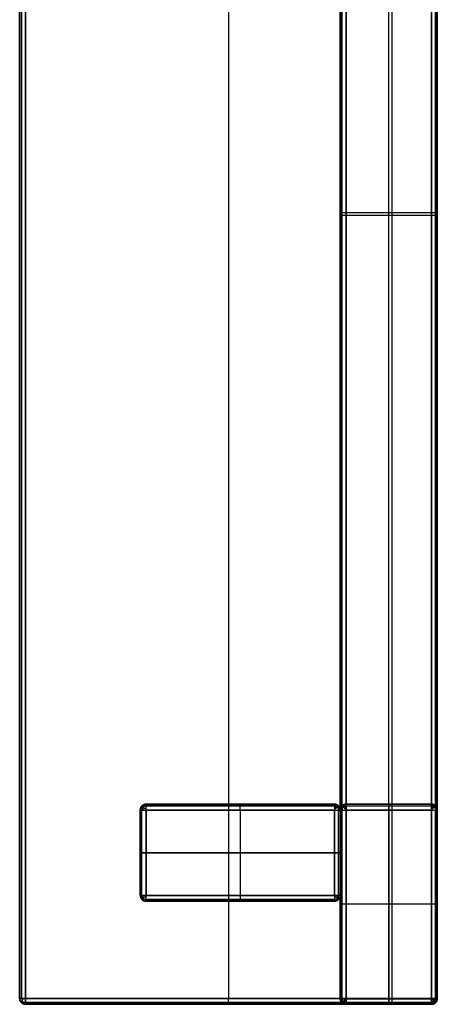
# Model space of a CAD drawing. Header units: millimetres. Extents: x -426 to 426, y -357 to 354.
# Tile 1 of 10: x -426 to -284, y -336 to -1. Entities that reach past the tile are written whole.
import ezdxf

# ---------------------------------------------------------------- set-up
doc = ezdxf.new("R2010")
doc.units = ezdxf.units.MM
doc.layers.add('Défaut', color=7, linetype='Continuous', true_color=0x000000)

msp = doc.modelspace()

# ---------------------------------------------------------------- linework, layer by layer
at = {"layer": 'Défaut'}
for p, q in [((-355.05, 352.13, 590.39), (-355.05, -333.87, 590.39)), ((-355.05, 352.13, 623.39), (-355.05, -333.87, 623.39)), ((-317.05, -334.02, 556.39), (-317.05, 200.28, 556.39)), ((-300.55, -334.02, 522.39), (-300.55, 200.28, 522.39)), ((-299.55, 200.28, 590.39), (-299.55, -335.87, 590.39)), ((-284.05, -334.02, 557.39), (-284.05, 200.28, 557.39)), ((-317.05, -66.87, 524.39), (-317.05, -66.87, 588.39)), ((-315.05, -66.87, 522.39), (-286.05, -66.87, 522.39)), ((-284.05, -66.87, 524.39), (-284.05, -66.87, 590.39)), ((-315.05, -67.79, 590.39), (-284.05, -67.79, 590.39)), ((-319.05, -267.87, 295.39), (-383.05, -267.87, 295.39)), ((-351.05, -267.87, 2.39), (-351.05, -267.87, 588.39)), ((-351.05, -269.87, 590.39), (-351.05, -298.87, 590.39)), ((-351.05, -269.87, 0.39), (-351.05, -298.87, 0.39)), ((-317.05, -333.87, 261.39), (-317.05, -269.87, 261.39)), ((-286.05, -267.87, 261.39), (-315.05, -267.87, 261.39)), ((-300.55, -267.87, 520.39), (-300.55, -267.87, 2.39)), ((-300.55, -333.87, 522.39), (-300.55, -269.87, 522.39)), ((-300.55, -269.87, 0.39), (-300.55, -333.87, 0.39)), ((-284.05, -333.87, 261.39), (-284.05, -269.87, 261.39)), ((-319.05, -284.37, 590.39), (-383.05, -284.37, 590.39)), ((-383.05, -284.37, 0.39), (-319.05, -284.37, 0.39)), ((-319.05, -300.87, 295.39), (-383.05, -300.87, 295.39)), ((-351.05, -300.87, 2.39), (-351.05, -300.87, 588.39)), ((-317.05, -301.87, 2.39), (-317.05, -301.87, 520.39)), ((-286.05, -301.87, 522.39), (-315.05, -301.87, 522.39)), ((-286.05, -301.87, 0.39), (-315.05, -301.87, 0.39)), ((-284.05, -301.87, 2.39), (-284.05, -301.87, 520.39)), ((-424.05, -335.87, 606.89), (-286.05, -335.87, 606.89)), ((-355.05, -335.87, 592.39), (-355.05, -335.87, 621.39)), ((-286.05, -335.87, 261.39), (-315.05, -335.87, 261.39)), ((-315.05, -335.87, 557.39), (-286.05, -335.87, 557.39)), ((-300.55, -335.87, 2.39), (-300.55, -335.87, 520.39)), ((-300.55, -335.87, 590.39), (-300.55, -335.87, 524.39))]:
    msp.add_line(p, q, dxfattribs=at)
for points in [[(-426.05, -333.87, 592.39), (-426.05, 9.13, 592.39), (-426.05, 352.13, 592.39)], [(-426.05, 352.13, 621.39), (-426.05, 9.13, 621.39), (-426.05, -333.87, 621.39)], [(-426.05, 352.13, 606.89), (-426.05, 9.13, 606.89), (-426.05, -333.87, 606.89)], [(-425.46, 352.13, 590.98), (-425.46, 9.13, 590.98), (-425.46, -333.87, 590.98)], [(-425.46, -333.87, 622.81), (-425.46, 9.13, 622.81), (-425.46, 352.13, 622.81)], [(-424.05, 352.13, 590.39), (-424.05, 9.13, 590.39), (-424.05, -333.87, 590.39)], [(-424.05, -333.87, 623.39), (-424.05, 9.13, 623.39), (-424.05, 352.13, 623.39)], [(-286.05, -333.87, 590.39), (-286.05, 9.13, 590.39), (-286.05, 352.13, 590.39)], [(-286.05, 352.13, 623.39), (-286.05, 9.13, 623.39), (-286.05, -333.87, 623.39)], [(-284.63, -333.87, 590.98), (-284.63, 9.13, 590.98), (-284.63, 352.13, 590.98)], [(-284.63, 352.13, 622.81), (-284.63, 9.13, 622.81), (-284.63, -333.87, 622.81)], [(-284.05, 352.13, 592.39), (-284.05, 9.13, 592.39), (-284.05, -333.87, 592.39)], [(-284.05, -333.87, 621.39), (-284.05, 9.13, 621.39), (-284.05, 352.13, 621.39)], [(-284.05, 352.13, 606.89), (-284.05, 9.13, 606.89), (-284.05, -333.87, 606.89)], [(-317.05, -334.02, 524.39), (-317.05, -66.87, 524.39), (-317.05, 200.28, 524.39)], [(-317.05, 200.28, 588.39), (-317.05, -66.87, 588.39), (-317.05, -334.02, 588.39)], [(-316.46, 200.28, 522.98), (-316.46, -66.87, 522.98), (-316.46, -334.02, 522.98)], [(-316.46, -335.33, 589.81), (-316.46, -67.52, 589.81), (-316.46, 200.28, 589.81)], [(-315.05, 200.28, 522.39), (-315.05, -66.87, 522.39), (-315.05, -334.02, 522.39)], [(-315.05, -335.87, 590.39), (-315.05, -67.79, 590.39), (-315.05, 200.28, 590.39)], [(-286.05, -334.02, 522.39), (-286.05, -66.87, 522.39), (-286.05, 200.28, 522.39)], [(-284.63, 200.28, 522.98), (-284.63, -66.87, 522.98), (-284.63, -334.02, 522.98)], [(-284.05, 200.28, 524.39), (-284.05, -66.87, 524.39), (-284.05, -334.02, 524.39)], [(-284.05, -334.02, 590.39), (-284.05, -66.87, 590.39), (-284.05, 200.28, 590.39)], [(-385.05, -269.87, 588.39), (-385.05, -284.37, 588.39), (-385.05, -298.87, 588.39)], [(-385.05, -269.87, 2.39), (-385.05, -269.87, 295.39), (-385.05, -269.87, 588.39)], [(-385.05, -298.87, 2.39), (-385.05, -284.37, 2.39), (-385.05, -269.87, 2.39)], [(-385.05, -269.87, 295.39), (-385.05, -284.37, 295.39), (-385.05, -298.87, 295.39)], [(-384.46, -268.46, 588.39), (-384.46, -268.46, 294.69), (-384.46, -268.46, 0.98)], [(-384.46, -268.46, 0.98), (-351.05, -268.46, 0.98), (-317.63, -268.46, 0.98)], [(-384.46, -300.28, 0.98), (-384.46, -284.37, 0.98), (-384.46, -268.46, 0.98)], [(-384.46, -298.87, 589.81), (-384.46, -284.37, 589.81), (-384.46, -269.87, 589.81)], [(-319.05, -267.87, 588.39), (-351.05, -267.87, 588.39), (-383.05, -267.87, 588.39)], [(-383.05, -267.87, 588.39), (-383.05, -267.87, 295.39), (-383.05, -267.87, 2.39)], [(-383.05, -267.87, 2.39), (-351.05, -267.87, 2.39), (-319.05, -267.87, 2.39)], [(-319.05, -268.46, 589.81), (-351.05, -268.46, 589.81), (-383.05, -268.46, 589.81)], [(-383.05, -269.87, 590.39), (-351.05, -269.87, 590.39), (-319.05, -269.87, 590.39)], [(-383.05, -298.87, 590.39), (-383.05, -284.37, 590.39), (-383.05, -269.87, 590.39)], [(-319.05, -269.87, 0.39), (-351.05, -269.87, 0.39), (-383.05, -269.87, 0.39)], [(-383.05, -269.87, 0.39), (-383.05, -284.37, 0.39), (-383.05, -298.87, 0.39)], [(-319.05, -267.87, 2.39), (-319.05, -267.87, 295.39), (-319.05, -267.87, 588.39)], [(-319.05, -269.87, 590.39), (-319.05, -284.37, 590.39), (-319.05, -298.87, 590.39)], [(-319.05, -298.87, 0.39), (-319.05, -284.37, 0.39), (-319.05, -269.87, 0.39)], [(-317.63, -268.46, 0.98), (-317.63, -268.46, 294.69), (-317.63, -268.46, 588.39)], [(-317.63, -300.28, 0.98), (-317.63, -284.37, 0.98), (-317.63, -268.46, 0.98)], [(-317.63, -298.87, 589.81), (-317.63, -284.37, 589.81), (-317.63, -269.87, 589.81)], [(-317.05, -298.87, 588.39), (-317.05, -284.37, 588.39), (-317.05, -269.87, 588.39)], [(-317.05, -269.87, 588.39), (-317.05, -269.87, 295.39), (-317.05, -269.87, 2.39)], [(-317.05, -298.87, 2.39), (-317.05, -284.37, 2.39), (-317.05, -269.87, 2.39)], [(-317.05, -298.87, 295.39), (-317.05, -284.37, 295.39), (-317.05, -269.87, 295.39)], [(-317.05, -269.87, 520.39), (-317.05, -301.87, 520.39), (-317.05, -333.87, 520.39)], [(-317.05, -269.87, 2.39), (-317.05, -269.87, 261.39), (-317.05, -269.87, 520.39)], [(-317.05, -333.87, 2.39), (-317.05, -301.87, 2.39), (-317.05, -269.87, 2.39)], [(-316.46, -268.46, 0.98), (-316.46, -268.46, 260.69), (-316.46, -268.46, 520.39)], [(-316.46, -268.46, 0.98), (-300.55, -268.46, 0.98), (-284.63, -268.46, 0.98)], [(-316.46, -335.28, 0.98), (-316.46, -301.87, 0.98), (-316.46, -268.46, 0.98)], [(-316.46, -269.87, 521.81), (-316.46, -301.87, 521.81), (-316.46, -333.87, 521.81)], [(-286.05, -267.87, 520.39), (-300.55, -267.87, 520.39), (-315.05, -267.87, 520.39)], [(-315.05, -267.87, 520.39), (-315.05, -267.87, 261.39), (-315.05, -267.87, 2.39)], [(-315.05, -267.87, 2.39), (-300.55, -267.87, 2.39), (-286.05, -267.87, 2.39)], [(-315.05, -268.46, 521.81), (-300.55, -268.46, 521.81), (-286.05, -268.46, 521.81)], [(-315.05, -269.87, 522.39), (-300.55, -269.87, 522.39), (-286.05, -269.87, 522.39)], [(-315.05, -333.87, 522.39), (-315.05, -301.87, 522.39), (-315.05, -269.87, 522.39)], [(-286.05, -269.87, 0.39), (-300.55, -269.87, 0.39), (-315.05, -269.87, 0.39)], [(-315.05, -269.87, 0.39), (-315.05, -301.87, 0.39), (-315.05, -333.87, 0.39)], [(-286.05, -267.87, 2.39), (-286.05, -267.87, 261.39), (-286.05, -267.87, 520.39)], [(-286.05, -269.87, 522.39), (-286.05, -301.87, 522.39), (-286.05, -333.87, 522.39)], [(-286.05, -333.87, 0.39), (-286.05, -301.87, 0.39), (-286.05, -269.87, 0.39)], [(-284.63, -268.46, 0.98), (-284.63, -268.46, 260.69), (-284.63, -268.46, 520.39)], [(-284.63, -335.28, 0.98), (-284.63, -301.87, 0.98), (-284.63, -268.46, 0.98)], [(-284.63, -269.87, 521.81), (-284.63, -301.87, 521.81), (-284.63, -333.87, 521.81)], [(-284.05, -333.87, 520.39), (-284.05, -301.87, 520.39), (-284.05, -269.87, 520.39)], [(-284.05, -269.87, 520.39), (-284.05, -269.87, 261.39), (-284.05, -269.87, 2.39)], [(-284.05, -333.87, 2.39), (-284.05, -301.87, 2.39), (-284.05, -269.87, 2.39)], [(-385.05, -284.37, 588.39), (-385.05, -284.37, 295.39), (-385.05, -284.37, 2.39)], [(-317.05, -284.37, 2.39), (-317.05, -284.37, 295.39), (-317.05, -284.37, 588.39)], [(-385.05, -298.87, 588.39), (-385.05, -298.87, 295.39), (-385.05, -298.87, 2.39)], [(-384.46, -300.28, 0.98), (-384.46, -300.28, 294.69), (-384.46, -300.28, 588.39)], [(-317.63, -300.28, 0.98), (-351.05, -300.28, 0.98), (-384.46, -300.28, 0.98)], [(-319.05, -298.87, 590.39), (-351.05, -298.87, 590.39), (-383.05, -298.87, 590.39)], [(-383.05, -298.87, 0.39), (-351.05, -298.87, 0.39), (-319.05, -298.87, 0.39)], [(-383.05, -300.28, 589.81), (-351.05, -300.28, 589.81), (-319.05, -300.28, 589.81)], [(-383.05, -300.87, 588.39), (-351.05, -300.87, 588.39), (-319.05, -300.87, 588.39)], [(-383.05, -300.87, 2.39), (-383.05, -300.87, 295.39), (-383.05, -300.87, 588.39)], [(-383.05, -300.87, 2.39), (-351.05, -300.87, 2.39), (-319.05, -300.87, 2.39)], [(-319.05, -300.87, 588.39), (-319.05, -300.87, 295.39), (-319.05, -300.87, 2.39)], [(-317.63, -300.28, 588.39), (-317.63, -300.28, 294.69), (-317.63, -300.28, 0.98)], [(-317.05, -298.87, 2.39), (-317.05, -298.87, 295.39), (-317.05, -298.87, 588.39)], [(-426.05, -333.87, 621.39), (-426.05, -333.87, 606.89), (-426.05, -333.87, 592.39)], [(-424.05, -333.87, 590.39), (-355.05, -333.87, 590.39), (-286.05, -333.87, 590.39)], [(-286.05, -333.87, 623.39), (-355.05, -333.87, 623.39), (-424.05, -333.87, 623.39)], [(-317.05, -333.87, 520.39), (-317.05, -333.87, 261.39), (-317.05, -333.87, 2.39)], [(-317.05, -334.02, 588.39), (-317.05, -334.02, 556.39), (-317.05, -334.02, 524.39)], [(-286.05, -333.87, 522.39), (-300.55, -333.87, 522.39), (-315.05, -333.87, 522.39)], [(-315.05, -333.87, 0.39), (-300.55, -333.87, 0.39), (-286.05, -333.87, 0.39)], [(-315.05, -334.02, 522.39), (-300.55, -334.02, 522.39), (-286.05, -334.02, 522.39)], [(-284.05, -333.87, 2.39), (-284.05, -333.87, 261.39), (-284.05, -333.87, 520.39)], [(-284.05, -333.87, 592.39), (-284.05, -333.87, 606.89), (-284.05, -333.87, 621.39)], [(-284.05, -334.02, 524.39), (-284.05, -334.02, 557.39), (-284.05, -334.02, 590.39)], [(-425.46, -335.28, 621.39), (-425.46, -335.28, 606.89), (-425.46, -335.28, 592.39)], [(-424.05, -335.28, 590.98), (-355.05, -335.28, 590.98), (-286.05, -335.28, 590.98)], [(-286.05, -335.28, 622.81), (-355.05, -335.28, 622.81), (-424.05, -335.28, 622.81)], [(-286.05, -335.87, 592.39), (-355.05, -335.87, 592.39), (-424.05, -335.87, 592.39)], [(-424.05, -335.87, 592.39), (-424.05, -335.87, 606.89), (-424.05, -335.87, 621.39)], [(-424.05, -335.87, 621.39), (-355.05, -335.87, 621.39), (-286.05, -335.87, 621.39)], [(-316.46, -335.28, 520.39), (-316.46, -335.28, 260.69), (-316.46, -335.28, 0.98)], [(-316.46, -335.28, 0.98), (-300.55, -335.28, 0.98), (-284.63, -335.28, 0.98)], [(-316.46, -335.33, 524.39), (-316.46, -335.33, 557.1), (-316.46, -335.33, 589.81)], [(-315.05, -335.28, 521.81), (-300.55, -335.28, 521.81), (-286.05, -335.28, 521.81)], [(-286.05, -335.33, 522.98), (-300.55, -335.33, 522.98), (-315.05, -335.33, 522.98)], [(-315.05, -335.87, 520.39), (-300.55, -335.87, 520.39), (-286.05, -335.87, 520.39)], [(-315.05, -335.87, 2.39), (-315.05, -335.87, 261.39), (-315.05, -335.87, 520.39)], [(-315.05, -335.87, 2.39), (-300.55, -335.87, 2.39), (-286.05, -335.87, 2.39)], [(-315.05, -335.87, 524.39), (-315.05, -335.87, 557.39), (-315.05, -335.87, 590.39)], [(-286.05, -335.87, 524.39), (-300.55, -335.87, 524.39), (-315.05, -335.87, 524.39)], [(-286.05, -335.87, 590.39), (-300.55, -335.87, 590.39), (-315.05, -335.87, 590.39)], [(-286.05, -335.87, 520.39), (-286.05, -335.87, 261.39), (-286.05, -335.87, 2.39)], [(-286.05, -335.87, 590.39), (-286.05, -335.87, 557.39), (-286.05, -335.87, 524.39)], [(-286.05, -335.87, 621.39), (-286.05, -335.87, 606.89), (-286.05, -335.87, 592.39)], [(-284.63, -335.28, 520.39), (-284.63, -335.28, 260.69), (-284.63, -335.28, 0.98)], [(-284.63, -335.28, 621.39), (-284.63, -335.28, 606.89), (-284.63, -335.28, 592.39)], [(-284.63, -335.33, 524.39), (-284.63, -335.33, 557.39), (-284.63, -335.33, 590.39)]]:
    msp.add_open_spline(points, degree=2, dxfattribs=at)
for points, weights, knots in [([(-317.05, -66.87, 524.39), (-317.05, -66.87, 523.56), (-316.46, -66.87, 522.98), (-315.88, -66.87, 522.39), (-315.05, -66.87, 522.39)], [0.853553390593, 0.853553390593, 1, 0.853553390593, 0.853553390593], [-0.785398, -0.785398, -0.785398, 0, 0, 0.785398, 0.785398, 0.785398]), ([(-286.05, -66.87, 522.39), (-285.22, -66.87, 522.39), (-284.63, -66.87, 522.98), (-284.05, -66.87, 523.56), (-284.05, -66.87, 524.39)], [0.853553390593, 0.853553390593, 1, 0.853553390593, 0.853553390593], [-0.785398, -0.785398, -0.785398, 0, 0, 0.785398, 0.785398, 0.785398]), ([(-317.05, -67.79, 588.39), (-317.05, -67.79, 589.22), (-316.46, -67.79, 589.81), (-315.88, -67.79, 590.39), (-315.05, -67.79, 590.39)], [0.853553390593, 0.853553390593, 1, 0.853553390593, 0.853553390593], [-0.785398, -0.785398, -0.785398, 0, 0, 0.785398, 0.785398, 0.785398]), ([(-385.05, -269.87, 294.69), (-385.05, -269.04, 294.69), (-384.46, -268.46, 294.69), (-383.88, -267.87, 294.69), (-383.05, -267.87, 294.69)], [0.853553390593, 0.853553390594, 1, 0.853553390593, 0.853553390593], [-0.785398, -0.785398, -0.785398, 0, 0, 0.785398, 0.785398, 0.785398]), ([(-385.05, -269.87, 588.39), (-385.05, -269.14, 589.13), (-384.2, -268.72, 589.55), (-383.68, -268.46, 589.81), (-383.05, -268.46, 589.81)], [0.859744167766, 0.823443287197, 1, 0.88366349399, 0.859744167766], [-0.94688, -0.94688, -0.94688, 0, 0, 0.623917, 0.623917, 0.623917]), ([(-383.94, -269.87, 590.18), (-384.2, -269.22, 590.05), (-384.2, -268.72, 589.55), (-384.2, -268.21, 589.04), (-383.94, -268.08, 588.39)], [0.855722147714, 0.871374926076, 1, 0.871374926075, 0.855722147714], [-0.689821, -0.689821, -0.689821, 0, 0, 0.689821, 0.689821, 0.689821]), ([(-351.05, -269.87, 590.39), (-351.05, -269.04, 590.39), (-351.05, -268.46, 589.81), (-351.05, -267.87, 589.22), (-351.05, -267.87, 588.39)], [0.853553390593, 0.853553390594, 1, 0.853553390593, 0.853553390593], [-0.785398, -0.785398, -0.785398, 0, 0, 0.785398, 0.785398, 0.785398]), ([(-351.05, -269.87, 0.39), (-351.05, -269.04, 0.39), (-351.05, -268.46, 0.98), (-351.05, -267.87, 1.56), (-351.05, -267.87, 2.39)], [0.853553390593, 0.853553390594, 1, 0.853553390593, 0.853553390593], [-0.785398, -0.785398, -0.785398, 0, 0, 0.785398, 0.785398, 0.785398]), ([(-319.05, -267.87, 588.39), (-318.31, -267.87, 589.13), (-317.89, -268.72, 589.55), (-317.63, -269.23, 589.81), (-317.63, -269.87, 589.81)], [0.859744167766, 0.823443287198, 1, 0.88366349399, 0.859744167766], [-0.94688, -0.94688, -0.94688, 0, 0, 0.623917, 0.623917, 0.623917]), ([(-317.05, -269.87, 294.69), (-317.05, -269.04, 294.69), (-317.63, -268.46, 294.69), (-318.22, -267.87, 294.69), (-319.05, -267.87, 294.69)], [0.853553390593, 0.853553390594, 1, 0.853553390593, 0.853553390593], [-0.785398, -0.785398, -0.785398, 0, 0, 0.785398, 0.785398, 0.785398]), ([(-319.05, -268.98, 590.18), (-318.4, -268.72, 590.05), (-317.89, -268.72, 589.55), (-317.39, -268.72, 589.04), (-317.26, -268.98, 588.39)], [0.855722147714, 0.871374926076, 1, 0.871374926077, 0.855722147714], [-0.689821, -0.689821, -0.689821, 0, 0, 0.689821, 0.689821, 0.689821]), ([(-315.05, -267.87, 260.69), (-315.88, -267.87, 260.69), (-316.46, -268.46, 260.69), (-317.05, -269.04, 260.69), (-317.05, -269.87, 260.69)], [0.853553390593, 0.853553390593, 1, 0.853553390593, 0.853553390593], [-0.785398, -0.785398, -0.785398, 0, 0, 0.785398, 0.785398, 0.785398]), ([(-316.84, -268.98, 520.39), (-316.71, -268.72, 521.04), (-316.2, -268.72, 521.55), (-315.7, -268.72, 522.05), (-315.05, -268.98, 522.18)], [0.855722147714, 0.871374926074, 1, 0.871374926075, 0.855722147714], [-0.689821, -0.689821, -0.689821, 0, 0, 0.689821, 0.689821, 0.689821]), ([(-315.05, -267.87, 520.39), (-315.78, -267.87, 521.13), (-316.2, -268.72, 521.55), (-316.46, -269.23, 521.81), (-316.46, -269.87, 521.81)], [0.859744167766, 0.823443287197, 1, 0.883663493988, 0.859744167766], [-0.94688, -0.94688, -0.94688, 0, 0, 0.623917, 0.623917, 0.623917]), ([(-300.55, -267.87, 520.39), (-300.55, -267.87, 521.22), (-300.55, -268.46, 521.81), (-300.55, -269.04, 522.39), (-300.55, -269.87, 522.39)], [0.853553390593, 0.853553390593, 1, 0.853553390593, 0.853553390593], [-0.785398, -0.785398, -0.785398, 0, 0, 0.785398, 0.785398, 0.785398]), ([(-300.55, -269.87, 0.39), (-300.55, -269.04, 0.39), (-300.55, -268.46, 0.98), (-300.55, -267.87, 1.56), (-300.55, -267.87, 2.39)], [0.853553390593, 0.853553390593, 1, 0.853553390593, 0.853553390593], [-0.785398, -0.785398, -0.785398, 0, 0, 0.785398, 0.785398, 0.785398]), ([(-286.05, -267.87, 520.39), (-285.31, -267.87, 521.13), (-284.89, -268.72, 521.55), (-284.63, -269.23, 521.81), (-284.63, -269.87, 521.81)], [0.859744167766, 0.823443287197, 1, 0.883663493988, 0.859744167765], [-0.94688, -0.94688, -0.94688, 0, 0, 0.623917, 0.623917, 0.623917]), ([(-284.05, -269.87, 260.69), (-284.05, -269.04, 260.69), (-284.63, -268.46, 260.69), (-285.22, -267.87, 260.69), (-286.05, -267.87, 260.69)], [0.853553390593, 0.853553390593, 1, 0.853553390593, 0.853553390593], [-0.785398, -0.785398, -0.785398, 0, 0, 0.785398, 0.785398, 0.785398]), ([(-286.05, -268.98, 522.18), (-285.4, -268.72, 522.05), (-284.89, -268.72, 521.55), (-284.39, -268.72, 521.04), (-284.26, -268.98, 520.39)], [0.855722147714, 0.871374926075, 1, 0.871374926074, 0.855722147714], [-0.689821, -0.689821, -0.689821, 0, 0, 0.689821, 0.689821, 0.689821]), ([(-385.05, -284.37, 588.39), (-385.05, -284.37, 589.22), (-384.46, -284.37, 589.81), (-383.88, -284.37, 590.39), (-383.05, -284.37, 590.39)], [0.853553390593, 0.853553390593, 1, 0.853553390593, 0.853553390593], [-0.785398, -0.785398, -0.785398, 0, 0, 0.785398, 0.785398, 0.785398]), ([(-383.05, -284.37, 0.39), (-383.88, -284.37, 0.39), (-384.46, -284.37, 0.98), (-385.05, -284.37, 1.56), (-385.05, -284.37, 2.39)], [0.853553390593, 0.853553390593, 1, 0.853553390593, 0.853553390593], [-0.785398, -0.785398, -0.785398, 0, 0, 0.785398, 0.785398, 0.785398]), ([(-319.05, -284.37, 590.39), (-318.22, -284.37, 590.39), (-317.63, -284.37, 589.81), (-317.05, -284.37, 589.22), (-317.05, -284.37, 588.39)], [0.853553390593, 0.853553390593, 1, 0.853553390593, 0.853553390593], [-0.785398, -0.785398, -0.785398, 0, 0, 0.785398, 0.785398, 0.785398]), ([(-317.05, -284.37, 2.39), (-317.05, -284.37, 1.56), (-317.63, -284.37, 0.98), (-318.22, -284.37, 0.39), (-319.05, -284.37, 0.39)], [0.853553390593, 0.853553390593, 1, 0.853553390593, 0.853553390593], [-0.785398, -0.785398, -0.785398, 0, 0, 0.785398, 0.785398, 0.785398]), ([(-385.05, -298.87, 588.39), (-385.05, -299.6, 589.13), (-384.2, -300.03, 589.55), (-383.68, -300.28, 589.81), (-383.05, -300.28, 589.81)], [0.859744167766, 0.823443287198, 1, 0.883663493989, 0.859744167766], [-0.94688, -0.94688, -0.94688, 0, 0, 0.623917, 0.623917, 0.623917]), ([(-385.05, -298.87, 294.69), (-385.05, -299.7, 294.69), (-384.46, -300.28, 294.69), (-383.88, -300.87, 294.69), (-383.05, -300.87, 294.69)], [0.853553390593, 0.853553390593, 1, 0.853553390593, 0.853553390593], [-0.785398, -0.785398, -0.785398, 0, 0, 0.785398, 0.785398, 0.785398]), ([(-383.94, -300.66, 588.39), (-384.2, -300.53, 589.04), (-384.2, -300.03, 589.55), (-384.2, -299.52, 590.05), (-383.94, -298.87, 590.18)], [0.855722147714, 0.871374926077, 1, 0.871374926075, 0.855722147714], [-0.689821, -0.689821, -0.689821, 0, 0, 0.689821, 0.689821, 0.689821]), ([(-351.05, -298.87, 590.39), (-351.05, -299.7, 590.39), (-351.05, -300.28, 589.81), (-351.05, -300.87, 589.22), (-351.05, -300.87, 588.39)], [0.853553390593, 0.853553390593, 1, 0.853553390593, 0.853553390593], [-0.785398, -0.785398, -0.785398, 0, 0, 0.785398, 0.785398, 0.785398]), ([(-351.05, -298.87, 0.39), (-351.05, -299.7, 0.39), (-351.05, -300.28, 0.98), (-351.05, -300.87, 1.56), (-351.05, -300.87, 2.39)], [0.853553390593, 0.853553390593, 1, 0.853553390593, 0.853553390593], [-0.785398, -0.785398, -0.785398, 0, 0, 0.785398, 0.785398, 0.785398]), ([(-319.05, -300.28, 589.81), (-318.41, -300.28, 589.81), (-317.89, -300.03, 589.55), (-317.05, -299.6, 589.13), (-317.05, -298.87, 588.39)], [0.859744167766, 0.883663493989, 1, 0.823443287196, 0.859744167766], [-0.623917, -0.623917, -0.623917, 0, 0, 0.94688, 0.94688, 0.94688]), ([(-317.05, -298.87, 294.69), (-317.05, -299.7, 294.69), (-317.63, -300.28, 294.69), (-318.22, -300.87, 294.69), (-319.05, -300.87, 294.69)], [0.853553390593, 0.853553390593, 1, 0.853553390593, 0.853553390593], [-0.785398, -0.785398, -0.785398, 0, 0, 0.785398, 0.785398, 0.785398]), ([(-318.15, -300.66, 588.39), (-317.89, -300.53, 589.04), (-317.89, -300.03, 589.55), (-317.89, -299.52, 590.05), (-318.15, -298.87, 590.18)], [0.855722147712, 0.871374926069, 1, 0.871374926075, 0.855722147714], [-0.689821, -0.689821, -0.689821, 0, 0, 0.689821, 0.689821, 0.689821]), ([(-315.05, -301.87, 522.39), (-315.88, -301.87, 522.39), (-316.46, -301.87, 521.81), (-317.05, -301.87, 521.22), (-317.05, -301.87, 520.39)], [0.853553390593, 0.853553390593, 1, 0.853553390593, 0.853553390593], [-0.785398, -0.785398, -0.785398, 0, 0, 0.785398, 0.785398, 0.785398]), ([(-315.05, -301.87, 0.39), (-315.88, -301.87, 0.39), (-316.46, -301.87, 0.98), (-317.05, -301.87, 1.56), (-317.05, -301.87, 2.39)], [0.853553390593, 0.853553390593, 1, 0.853553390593, 0.853553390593], [-0.785398, -0.785398, -0.785398, 0, 0, 0.785398, 0.785398, 0.785398]), ([(-284.05, -301.87, 520.39), (-284.05, -301.87, 521.22), (-284.63, -301.87, 521.81), (-285.22, -301.87, 522.39), (-286.05, -301.87, 522.39)], [0.853553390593, 0.853553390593, 1, 0.853553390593, 0.853553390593], [-0.785398, -0.785398, -0.785398, 0, 0, 0.785398, 0.785398, 0.785398]), ([(-284.05, -301.87, 2.39), (-284.05, -301.87, 1.56), (-284.63, -301.87, 0.98), (-285.22, -301.87, 0.39), (-286.05, -301.87, 0.39)], [0.853553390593, 0.853553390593, 1, 0.853553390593, 0.853553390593], [-0.785398, -0.785398, -0.785398, 0, 0, 0.785398, 0.785398, 0.785398]), ([(-424.05, -335.28, 590.98), (-424.68, -335.28, 590.98), (-425.2, -335.03, 591.24), (-426.05, -334.6, 591.66), (-426.05, -333.87, 592.39)], [0.859744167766, 0.88366349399, 1, 0.823443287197, 0.859744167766], [-0.623917, -0.623917, -0.623917, 0, 0, 0.94688, 0.94688, 0.94688]), ([(-424.05, -335.28, 622.81), (-424.68, -335.28, 622.81), (-425.2, -335.03, 622.55), (-426.05, -334.6, 622.13), (-426.05, -333.87, 621.39)], [0.859744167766, 0.883663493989, 1, 0.823443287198, 0.859744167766], [-0.623917, -0.623917, -0.623917, 0, 0, 0.94688, 0.94688, 0.94688]), ([(-424.05, -335.87, 606.89), (-424.88, -335.87, 606.89), (-425.46, -335.28, 606.89), (-426.05, -334.7, 606.89), (-426.05, -333.87, 606.89)], [0.853553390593, 0.853553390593, 1, 0.853553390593, 0.853553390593], [-0.785398, -0.785398, -0.785398, 0, 0, 0.785398, 0.785398, 0.785398]), ([(-424.94, -335.66, 592.39), (-425.2, -335.53, 591.74), (-425.2, -335.03, 591.24), (-425.2, -334.52, 590.73), (-424.94, -333.87, 590.6)], [0.855722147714, 0.871374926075, 1, 0.87137492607, 0.855722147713], [-0.689821, -0.689821, -0.689821, 0, 0, 0.689821, 0.689821, 0.689821]), ([(-424.94, -333.87, 623.18), (-425.2, -334.52, 623.05), (-425.2, -335.03, 622.55), (-425.2, -335.53, 622.04), (-424.94, -335.66, 621.39)], [0.855722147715, 0.871374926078, 1, 0.871374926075, 0.855722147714], [-0.689821, -0.689821, -0.689821, 0, 0, 0.689821, 0.689821, 0.689821]), ([(-355.05, -335.87, 592.39), (-355.05, -335.87, 591.56), (-355.05, -335.28, 590.98), (-355.05, -334.7, 590.39), (-355.05, -333.87, 590.39)], [0.853553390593, 0.853553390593, 1, 0.853553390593, 0.853553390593], [-0.785398, -0.785398, -0.785398, 0, 0, 0.785398, 0.785398, 0.785398]), ([(-355.05, -335.87, 621.39), (-355.05, -335.87, 622.22), (-355.05, -335.28, 622.81), (-355.05, -334.7, 623.39), (-355.05, -333.87, 623.39)], [0.853553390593, 0.853553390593, 1, 0.853553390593, 0.853553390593], [-0.785398, -0.785398, -0.785398, 0, 0, 0.785398, 0.785398, 0.785398]), ([(-315.05, -335.87, 260.69), (-315.88, -335.87, 260.69), (-316.46, -335.28, 260.69), (-317.05, -334.7, 260.69), (-317.05, -333.87, 260.69)], [0.853553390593, 0.853553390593, 1, 0.853553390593, 0.853553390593], [-0.785398, -0.785398, -0.785398, 0, 0, 0.785398, 0.785398, 0.785398]), ([(-317.05, -334.02, 557.39), (-317.05, -334.79, 557.39), (-316.46, -335.33, 557.39), (-315.88, -335.87, 557.39), (-315.05, -335.87, 557.39)], [0.853553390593, 0.853553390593, 1, 0.853553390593, 0.853553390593], [-0.785398, -0.785398, -0.785398, 0, 0, 0.785398, 0.785398, 0.785398]), ([(-316.84, -334.02, 523.5), (-316.71, -334.63, 523.24), (-316.2, -335.09, 523.24), (-315.7, -335.56, 523.24), (-315.05, -335.68, 523.5)], [0.855722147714, 0.871374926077, 1, 0.871374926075, 0.855722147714], [-0.689821, -0.689821, -0.689821, 0, 0, 0.689821, 0.689821, 0.689821]), ([(-316.46, -333.87, 521.81), (-316.46, -334.51, 521.81), (-316.2, -335.03, 521.55), (-315.78, -335.87, 521.13), (-315.05, -335.87, 520.39)], [0.859744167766, 0.883663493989, 1, 0.823443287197, 0.859744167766], [-0.623917, -0.623917, -0.623917, 0, 0, 0.94688, 0.94688, 0.94688]), ([(-316.46, -335.33, 524.39), (-316.46, -335.33, 523.76), (-316.2, -335.09, 523.24), (-315.78, -334.7, 522.39), (-315.05, -334.02, 522.39)], [0.859744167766, 0.88366349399, 1, 0.823443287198, 0.859744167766], [-0.623917, -0.623917, -0.623917, 0, 0, 0.94688, 0.94688, 0.94688]), ([(-300.55, -333.87, 522.39), (-300.55, -334.7, 522.39), (-300.55, -335.28, 521.81), (-300.55, -335.87, 521.22), (-300.55, -335.87, 520.39)], [0.853553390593, 0.853553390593, 1, 0.853553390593, 0.853553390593], [-0.785398, -0.785398, -0.785398, 0, 0, 0.785398, 0.785398, 0.785398]), ([(-300.55, -335.87, 2.39), (-300.55, -335.87, 1.56), (-300.55, -335.28, 0.98), (-300.55, -334.7, 0.39), (-300.55, -333.87, 0.39)], [0.853553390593, 0.853553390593, 1, 0.853553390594, 0.853553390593], [-0.785398, -0.785398, -0.785398, 0, 0, 0.785398, 0.785398, 0.785398]), ([(-300.55, -334.02, 522.39), (-300.55, -334.79, 522.39), (-300.55, -335.33, 522.98), (-300.55, -335.87, 523.56), (-300.55, -335.87, 524.39)], [0.853553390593, 0.853553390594, 1, 0.853553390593, 0.853553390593], [-0.785398, -0.785398, -0.785398, 0, 0, 0.785398, 0.785398, 0.785398]), ([(-284.63, -333.87, 521.81), (-284.63, -334.51, 521.81), (-284.89, -335.03, 521.55), (-285.31, -335.87, 521.13), (-286.05, -335.87, 520.39)], [0.859744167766, 0.883663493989, 1, 0.823443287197, 0.859744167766], [-0.623917, -0.623917, -0.623917, 0, 0, 0.94688, 0.94688, 0.94688]), ([(-284.05, -333.87, 260.69), (-284.05, -334.7, 260.69), (-284.63, -335.28, 260.69), (-285.22, -335.87, 260.69), (-286.05, -335.87, 260.69)], [0.853553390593, 0.853553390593, 1, 0.853553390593, 0.853553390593], [-0.785398, -0.785398, -0.785398, 0, 0, 0.785398, 0.785398, 0.785398]), ([(-284.05, -333.87, 592.39), (-284.05, -334.6, 591.66), (-284.89, -335.03, 591.24), (-285.41, -335.28, 590.98), (-286.05, -335.28, 590.98)], [0.859744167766, 0.823443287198, 1, 0.883663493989, 0.859744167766], [-0.94688, -0.94688, -0.94688, 0, 0, 0.623917, 0.623917, 0.623917]), ([(-284.05, -333.87, 621.39), (-284.05, -334.6, 622.13), (-284.89, -335.03, 622.55), (-285.41, -335.28, 622.81), (-286.05, -335.28, 622.81)], [0.859744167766, 0.823443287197, 1, 0.88366349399, 0.859744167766], [-0.94688, -0.94688, -0.94688, 0, 0, 0.623917, 0.623917, 0.623917]), ([(-284.05, -333.87, 606.89), (-284.05, -334.7, 606.89), (-284.63, -335.28, 606.89), (-285.22, -335.87, 606.89), (-286.05, -335.87, 606.89)], [0.853553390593, 0.853553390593, 1, 0.853553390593, 0.853553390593], [-0.785398, -0.785398, -0.785398, 0, 0, 0.785398, 0.785398, 0.785398]), ([(-284.63, -335.33, 524.39), (-284.63, -335.33, 523.76), (-284.89, -335.09, 523.24), (-285.31, -334.7, 522.39), (-286.05, -334.02, 522.39)], [0.859744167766, 0.88366349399, 1, 0.823443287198, 0.859744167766], [-0.623917, -0.623917, -0.623917, 0, 0, 0.94688, 0.94688, 0.94688]), ([(-286.05, -335.68, 523.5), (-285.4, -335.56, 523.24), (-284.89, -335.09, 523.24), (-284.39, -334.63, 523.24), (-284.26, -334.02, 523.5)], [0.855722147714, 0.871374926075, 1, 0.871374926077, 0.855722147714], [-0.689821, -0.689821, -0.689821, 0, 0, 0.689821, 0.689821, 0.689821]), ([(-286.05, -335.87, 557.39), (-285.22, -335.87, 557.39), (-284.63, -335.33, 557.39), (-284.05, -334.79, 557.39), (-284.05, -334.02, 557.39)], [0.853553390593, 0.853553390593, 1, 0.853553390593, 0.853553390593], [-0.785398, -0.785398, -0.785398, 0, 0, 0.785398, 0.785398, 0.785398]), ([(-285.15, -335.66, 592.39), (-284.89, -335.53, 591.74), (-284.89, -335.03, 591.24), (-284.89, -334.52, 590.73), (-285.15, -333.87, 590.6)], [0.855722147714, 0.871374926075, 1, 0.871374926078, 0.855722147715], [-0.689821, -0.689821, -0.689821, 0, 0, 0.689821, 0.689821, 0.689821]), ([(-285.15, -333.87, 623.18), (-284.89, -334.52, 623.05), (-284.89, -335.03, 622.55), (-284.89, -335.53, 622.04), (-285.15, -335.66, 621.39)], [0.855722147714, 0.871374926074, 1, 0.871374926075, 0.855722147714], [-0.689821, -0.689821, -0.689821, 0, 0, 0.689821, 0.689821, 0.689821]), ([(-316.84, -334.76, 520.39), (-316.71, -335.03, 521.04), (-316.2, -335.03, 521.55), (-315.7, -335.03, 522.05), (-315.05, -334.76, 522.18)], [0.855722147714, 0.871374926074, 1, 0.871374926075, 0.855722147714], [-0.689821, -0.689821, -0.689821, 0, 0, 0.689821, 0.689821, 0.689821]), ([(-286.05, -334.76, 522.18), (-285.4, -335.03, 522.05), (-284.89, -335.03, 521.55), (-284.39, -335.03, 521.04), (-284.26, -334.76, 520.39)], [0.855722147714, 0.871374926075, 1, 0.871374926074, 0.855722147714], [-0.689821, -0.689821, -0.689821, 0, 0, 0.689821, 0.689821, 0.689821])]:
    msp.add_rational_spline(points, weights, degree=2, knots=knots, dxfattribs=at)
for points, weights in [([(-383.05, -267.87, 588.39), (-385.05, -267.87, 588.39), (-385.05, -269.87, 588.39)], [1, 0.707106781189, 1]), ([(-385.05, -269.87, 588.39), (-385.05, -269.87, 590.39), (-383.05, -269.87, 590.39)], [1, 0.707106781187, 1]), ([(-383.05, -269.87, 590.39), (-383.05, -267.87, 590.39), (-383.05, -267.87, 588.39)], [1, 0.707106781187, 1]), ([(-319.05, -267.87, 588.39), (-319.05, -267.87, 590.39), (-319.05, -269.87, 590.39)], [1, 0.707106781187, 1]), ([(-317.05, -269.87, 588.39), (-317.05, -267.87, 588.39), (-319.05, -267.87, 588.39)], [1, 0.707106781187, 1]), ([(-319.05, -269.87, 590.39), (-317.05, -269.87, 590.39), (-317.05, -269.87, 588.39)], [1, 0.707106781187, 1]), ([(-315.05, -267.87, 520.39), (-317.05, -267.87, 520.39), (-317.05, -269.87, 520.39)], [1, 0.707106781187, 1]), ([(-317.05, -269.87, 520.39), (-317.05, -269.87, 522.39), (-315.05, -269.87, 522.39)], [1, 0.707106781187, 1]), ([(-315.05, -269.87, 522.39), (-315.05, -267.87, 522.39), (-315.05, -267.87, 520.39)], [1, 0.707106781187, 1]), ([(-286.05, -267.87, 520.39), (-286.05, -267.87, 522.39), (-286.05, -269.87, 522.39)], [1, 0.707106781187, 1]), ([(-284.05, -269.87, 520.39), (-284.05, -267.87, 520.39), (-286.05, -267.87, 520.39)], [1, 0.707106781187, 1]), ([(-286.05, -269.87, 522.39), (-284.05, -269.87, 522.39), (-284.05, -269.87, 520.39)], [1, 0.707106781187, 1]), ([(-383.05, -298.87, 590.39), (-385.05, -298.87, 590.39), (-385.05, -298.87, 588.39)], [1, 0.707106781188, 1]), ([(-385.05, -298.87, 588.39), (-385.05, -300.87, 588.39), (-383.05, -300.87, 588.39)], [1, 0.707106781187, 1]), ([(-383.05, -300.87, 588.39), (-383.05, -300.87, 590.39), (-383.05, -298.87, 590.39)], [1, 0.707106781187, 1]), ([(-317.05, -298.87, 588.39), (-317.05, -298.87, 590.39), (-319.05, -298.87, 590.39)], [1, 0.707106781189, 1]), ([(-319.05, -300.87, 588.39), (-317.05, -300.87, 588.39), (-317.05, -298.87, 588.39)], [1, 0.707106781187, 1]), ([(-319.05, -298.87, 590.39), (-319.05, -300.87, 590.39), (-319.05, -300.87, 588.39)], [1, 0.707106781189, 1]), ([(-426.05, -333.87, 592.39), (-426.05, -333.87, 590.39), (-424.05, -333.87, 590.39)], [1, 0.707106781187, 1]), ([(-424.05, -335.87, 592.39), (-426.05, -335.87, 592.39), (-426.05, -333.87, 592.39)], [1, 0.707106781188, 1]), ([(-426.05, -333.87, 621.39), (-426.05, -335.87, 621.39), (-424.05, -335.87, 621.39)], [1, 0.707106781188, 1]), ([(-424.05, -333.87, 623.39), (-426.05, -333.87, 623.39), (-426.05, -333.87, 621.39)], [1, 0.707106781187, 1]), ([(-424.05, -333.87, 590.39), (-424.05, -335.87, 590.39), (-424.05, -335.87, 592.39)], [1, 0.707106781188, 1]), ([(-424.05, -335.87, 621.39), (-424.05, -335.87, 623.39), (-424.05, -333.87, 623.39)], [1, 0.707106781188, 1]), ([(-317.05, -333.87, 520.39), (-317.05, -335.87, 520.39), (-315.05, -335.87, 520.39)], [1, 0.70710678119, 1]), ([(-315.05, -333.87, 522.39), (-317.05, -333.87, 522.39), (-317.05, -333.87, 520.39)], [1, 0.707106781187, 1]), ([(-317.05, -334.02, 524.39), (-317.05, -334.02, 522.39), (-315.05, -334.02, 522.39)], [1, 0.707106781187, 1]), ([(-315.05, -335.87, 524.39), (-317.05, -335.87, 524.39), (-317.05, -334.02, 524.39)], [1, 0.707106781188, 0.999999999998]), ([(-315.05, -335.87, 520.39), (-315.05, -335.87, 522.39), (-315.05, -333.87, 522.39)], [1, 0.707106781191, 1]), ([(-315.05, -334.02, 522.39), (-315.05, -335.87, 522.39), (-315.05, -335.87, 524.39)], [0.999999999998, 0.707106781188, 1]), ([(-286.05, -335.87, 520.39), (-284.05, -335.87, 520.39), (-284.05, -333.87, 520.39)], [1, 0.70710678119, 1]), ([(-286.05, -333.87, 522.39), (-286.05, -335.87, 522.39), (-286.05, -335.87, 520.39)], [1, 0.707106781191, 1]), ([(-284.05, -333.87, 520.39), (-284.05, -333.87, 522.39), (-286.05, -333.87, 522.39)], [1, 0.707106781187, 1]), ([(-286.05, -333.87, 590.39), (-284.05, -333.87, 590.39), (-284.05, -333.87, 592.39)], [1, 0.707106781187, 1]), ([(-284.05, -333.87, 592.39), (-284.05, -335.87, 592.39), (-286.05, -335.87, 592.39)], [1, 0.707106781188, 1]), ([(-286.05, -335.87, 592.39), (-286.05, -335.87, 590.39), (-286.05, -333.87, 590.39)], [1, 0.707106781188, 1]), ([(-286.05, -335.87, 621.39), (-284.05, -335.87, 621.39), (-284.05, -333.87, 621.39)], [1, 0.707106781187, 1]), ([(-284.05, -333.87, 621.39), (-284.05, -333.87, 623.39), (-286.05, -333.87, 623.39)], [1, 0.707106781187, 1]), ([(-286.05, -333.87, 623.39), (-286.05, -335.87, 623.39), (-286.05, -335.87, 621.39)], [1, 0.707106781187, 1]), ([(-286.05, -335.87, 524.39), (-286.05, -335.87, 522.39), (-286.05, -334.02, 522.39)], [1, 0.707106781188, 0.999999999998]), ([(-284.05, -334.02, 590.39), (-284.05, -335.87, 590.39), (-286.05, -335.87, 590.39)], [1, 0.707106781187, 1]), ([(-284.05, -334.02, 524.39), (-284.05, -335.87, 524.39), (-286.05, -335.87, 524.39)], [0.999999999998, 0.707106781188, 1]), ([(-286.05, -334.02, 522.39), (-284.05, -334.02, 522.39), (-284.05, -334.02, 524.39)], [1, 0.707106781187, 1])]:
    msp.add_rational_spline(points, weights, degree=2, dxfattribs=at)
for points, knots in [([(-384.46, -268.46, 0.98), (-384.57, -268.57, 1.09), (-384.66, -268.68, 1.2), (-384.81, -268.91, 1.44), (-384.87, -269.03, 1.55), (-385, -269.39, 1.91), (-385.05, -269.63, 2.15), (-385.05, -269.87, 2.39)], [-2.120731, -2.120731, -2.120731, -2.120731, -1.590406, -1.590406, -1.060286, -1.060286, 0, 0, 0, 0]), ([(-383.05, -267.87, 2.39), (-383.29, -267.87, 2.15), (-383.53, -267.91, 1.91), (-383.89, -268.05, 1.55), (-384, -268.11, 1.44), (-384.24, -268.26, 1.2), (-384.35, -268.35, 1.09), (-384.46, -268.46, 0.98)], [0, 0, 0, 0, 1.060286, 1.060286, 1.590406, 1.590406, 2.120731, 2.120731, 2.120731, 2.120731]), ([(-383.05, -269.87, 0.39), (-383.29, -269.63, 0.39), (-383.53, -269.39, 0.44), (-383.89, -269.03, 0.57), (-384, -268.91, 0.63), (-384.24, -268.68, 0.78), (-384.35, -268.57, 0.87), (-384.46, -268.46, 0.98)], [0, 0, 0, 0, 1.060286, 1.060286, 1.590406, 1.590406, 2.120731, 2.120731, 2.120731, 2.120731]), ([(-317.63, -268.46, 0.98), (-317.74, -268.35, 1.09), (-317.86, -268.26, 1.2), (-318.09, -268.11, 1.44), (-318.21, -268.05, 1.55), (-318.56, -267.91, 1.91), (-318.81, -267.87, 2.15), (-319.05, -267.87, 2.39)], [-2.120731, -2.120731, -2.120731, -2.120731, -1.590406, -1.590406, -1.060286, -1.060286, 0, 0, 0, 0]), ([(-319.05, -269.87, 0.39), (-318.81, -269.63, 0.39), (-318.56, -269.39, 0.44), (-318.21, -269.03, 0.57), (-318.09, -268.91, 0.63), (-317.86, -268.68, 0.78), (-317.74, -268.57, 0.87), (-317.63, -268.46, 0.98)], [0, 0, 0, 0, 1.060286, 1.060286, 1.590406, 1.590406, 2.120731, 2.120731, 2.120731, 2.120731]), ([(-317.05, -269.87, 2.39), (-317.05, -269.63, 2.15), (-317.09, -269.39, 1.91), (-317.23, -269.03, 1.55), (-317.29, -268.91, 1.44), (-317.43, -268.68, 1.2), (-317.52, -268.57, 1.09), (-317.63, -268.46, 0.98)], [0, 0, 0, 0, 1.060286, 1.060286, 1.590406, 1.590406, 2.120731, 2.120731, 2.120731, 2.120731]), ([(-316.46, -268.46, 0.98), (-316.57, -268.57, 1.09), (-316.66, -268.68, 1.2), (-316.81, -268.91, 1.44), (-316.87, -269.03, 1.55), (-317, -269.39, 1.91), (-317.05, -269.63, 2.15), (-317.05, -269.87, 2.39)], [-2.120731, -2.120731, -2.120731, -2.120731, -1.590406, -1.590406, -1.060286, -1.060286, 0, 0, 0, 0]), ([(-315.05, -267.87, 2.39), (-315.29, -267.87, 2.15), (-315.53, -267.91, 1.91), (-315.89, -268.05, 1.55), (-316, -268.11, 1.44), (-316.24, -268.26, 1.2), (-316.35, -268.35, 1.09), (-316.46, -268.46, 0.98)], [0, 0, 0, 0, 1.060286, 1.060286, 1.590406, 1.590406, 2.120731, 2.120731, 2.120731, 2.120731]), ([(-315.05, -269.87, 0.39), (-315.29, -269.63, 0.39), (-315.53, -269.39, 0.44), (-315.89, -269.03, 0.57), (-316, -268.91, 0.63), (-316.24, -268.68, 0.78), (-316.35, -268.57, 0.87), (-316.46, -268.46, 0.98)], [0, 0, 0, 0, 1.060286, 1.060286, 1.590406, 1.590406, 2.120731, 2.120731, 2.120731, 2.120731]), ([(-284.63, -268.46, 0.98), (-284.74, -268.35, 1.09), (-284.86, -268.26, 1.2), (-285.09, -268.11, 1.44), (-285.21, -268.05, 1.55), (-285.56, -267.91, 1.91), (-285.81, -267.87, 2.15), (-286.05, -267.87, 2.39)], [-2.120731, -2.120731, -2.120731, -2.120731, -1.590406, -1.590406, -1.060286, -1.060286, 0, 0, 0, 0]), ([(-286.05, -269.87, 0.39), (-285.81, -269.63, 0.39), (-285.56, -269.39, 0.44), (-285.21, -269.03, 0.57), (-285.09, -268.91, 0.63), (-284.86, -268.68, 0.78), (-284.74, -268.57, 0.87), (-284.63, -268.46, 0.98)], [0, 0, 0, 0, 1.060286, 1.060286, 1.590406, 1.590406, 2.120731, 2.120731, 2.120731, 2.120731]), ([(-284.05, -269.87, 2.39), (-284.05, -269.63, 2.15), (-284.09, -269.39, 1.91), (-284.23, -269.03, 1.55), (-284.29, -268.91, 1.44), (-284.43, -268.68, 1.2), (-284.52, -268.57, 1.09), (-284.63, -268.46, 0.98)], [0, 0, 0, 0, 1.060286, 1.060286, 1.590406, 1.590406, 2.120731, 2.120731, 2.120731, 2.120731]), ([(-385.05, -298.87, 2.39), (-385.05, -299.11, 2.15), (-385, -299.35, 1.91), (-384.87, -299.71, 1.55), (-384.81, -299.83, 1.44), (-384.66, -300.06, 1.2), (-384.57, -300.17, 1.09), (-384.46, -300.28, 0.98)], [0, 0, 0, 0, 1.060286, 1.060286, 1.590406, 1.590406, 2.120731, 2.120731, 2.120731, 2.120731]), ([(-384.46, -300.28, 0.98), (-384.35, -300.17, 0.87), (-384.24, -300.06, 0.78), (-384, -299.83, 0.63), (-383.89, -299.71, 0.57), (-383.53, -299.35, 0.44), (-383.29, -299.11, 0.39), (-383.05, -298.87, 0.39)], [-2.120731, -2.120731, -2.120731, -2.120731, -1.590406, -1.590406, -1.060286, -1.060286, 0, 0, 0, 0]), ([(-384.46, -300.28, 0.98), (-384.35, -300.4, 1.09), (-384.24, -300.48, 1.2), (-384, -300.63, 1.44), (-383.89, -300.69, 1.55), (-383.53, -300.83, 1.91), (-383.29, -300.87, 2.15), (-383.05, -300.87, 2.39)], [-2.120731, -2.120731, -2.120731, -2.120731, -1.590406, -1.590406, -1.060286, -1.060286, 0, 0, 0, 0]), ([(-319.05, -298.87, 0.39), (-318.81, -299.11, 0.39), (-318.56, -299.35, 0.44), (-318.21, -299.71, 0.57), (-318.09, -299.83, 0.63), (-317.86, -300.06, 0.78), (-317.74, -300.17, 0.87), (-317.63, -300.28, 0.98)], [0, 0, 0, 0, 1.060286, 1.060286, 1.590406, 1.590406, 2.120731, 2.120731, 2.120731, 2.120731]), ([(-319.05, -300.87, 2.39), (-318.81, -300.87, 2.15), (-318.56, -300.83, 1.91), (-318.21, -300.69, 1.55), (-318.09, -300.63, 1.44), (-317.86, -300.48, 1.2), (-317.74, -300.4, 1.09), (-317.63, -300.28, 0.98)], [0, 0, 0, 0, 1.060286, 1.060286, 1.590406, 1.590406, 2.120731, 2.120731, 2.120731, 2.120731]), ([(-317.63, -300.28, 0.98), (-317.52, -300.17, 1.09), (-317.43, -300.06, 1.2), (-317.29, -299.83, 1.44), (-317.23, -299.71, 1.55), (-317.09, -299.35, 1.91), (-317.05, -299.11, 2.15), (-317.05, -298.87, 2.39)], [-2.120731, -2.120731, -2.120731, -2.120731, -1.590406, -1.590406, -1.060286, -1.060286, 0, 0, 0, 0]), ([(-317.05, -333.87, 2.39), (-317.05, -334.11, 2.15), (-317, -334.35, 1.91), (-316.87, -334.71, 1.55), (-316.81, -334.83, 1.44), (-316.66, -335.06, 1.2), (-316.57, -335.17, 1.09), (-316.46, -335.28, 0.98)], [0, 0, 0, 0, 1.060286, 1.060286, 1.590406, 1.590406, 2.120731, 2.120731, 2.120731, 2.120731]), ([(-317.05, -334.02, 588.39), (-317.05, -334.21, 588.59), (-317.02, -334.39, 588.79), (-316.9, -334.75, 589.18), (-316.81, -334.92, 589.37), (-316.61, -335.18, 589.65), (-316.53, -335.27, 589.74), (-316.35, -335.43, 589.92), (-316.24, -335.51, 590.01), (-315.99, -335.66, 590.17), (-315.84, -335.73, 590.24), (-315.48, -335.83, 590.35), (-315.28, -335.87, 590.39), (-315.05, -335.87, 590.39)], [0, 0, 0, 0, 0.936213, 0.936213, 1.872407, 1.872407, 2.340691, 2.340691, 2.809401, 2.809401, 3.278234, 3.278234, 3.742304, 3.742304, 3.742304, 3.742304]), ([(-316.46, -335.28, 0.98), (-316.35, -335.17, 0.87), (-316.24, -335.06, 0.78), (-316, -334.83, 0.63), (-315.89, -334.71, 0.57), (-315.53, -334.35, 0.44), (-315.29, -334.11, 0.39), (-315.05, -333.87, 0.39)], [-2.120731, -2.120731, -2.120731, -2.120731, -1.590406, -1.590406, -1.060286, -1.060286, 0, 0, 0, 0]), ([(-284.63, -335.28, 0.98), (-284.74, -335.17, 0.87), (-284.86, -335.06, 0.78), (-285.09, -334.83, 0.63), (-285.21, -334.71, 0.57), (-285.56, -334.35, 0.44), (-285.81, -334.11, 0.39), (-286.05, -333.87, 0.39)], [-2.120731, -2.120731, -2.120731, -2.120731, -1.590406, -1.590406, -1.060286, -1.060286, 0, 0, 0, 0]), ([(-284.63, -335.28, 0.98), (-284.52, -335.17, 1.09), (-284.43, -335.06, 1.2), (-284.29, -334.83, 1.44), (-284.23, -334.71, 1.55), (-284.09, -334.35, 1.91), (-284.05, -334.11, 2.15), (-284.05, -333.87, 2.39)], [-2.120731, -2.120731, -2.120731, -2.120731, -1.590406, -1.590406, -1.060286, -1.060286, 0, 0, 0, 0]), ([(-316.46, -335.28, 0.98), (-316.35, -335.4, 1.09), (-316.24, -335.48, 1.2), (-316, -335.63, 1.44), (-315.89, -335.69, 1.55), (-315.53, -335.83, 1.91), (-315.29, -335.87, 2.15), (-315.05, -335.87, 2.39)], [-2.120731, -2.120731, -2.120731, -2.120731, -1.590406, -1.590406, -1.060286, -1.060286, 0, 0, 0, 0]), ([(-286.05, -335.87, 2.39), (-285.81, -335.87, 2.15), (-285.56, -335.83, 1.91), (-285.21, -335.69, 1.55), (-285.09, -335.63, 1.44), (-284.86, -335.48, 1.2), (-284.74, -335.4, 1.09), (-284.63, -335.28, 0.98)], [0, 0, 0, 0, 1.060286, 1.060286, 1.590406, 1.590406, 2.120731, 2.120731, 2.120731, 2.120731])]:
    msp.add_open_spline(points, degree=3, knots=knots, dxfattribs=at)

doc.saveas('drawing.dxf')
